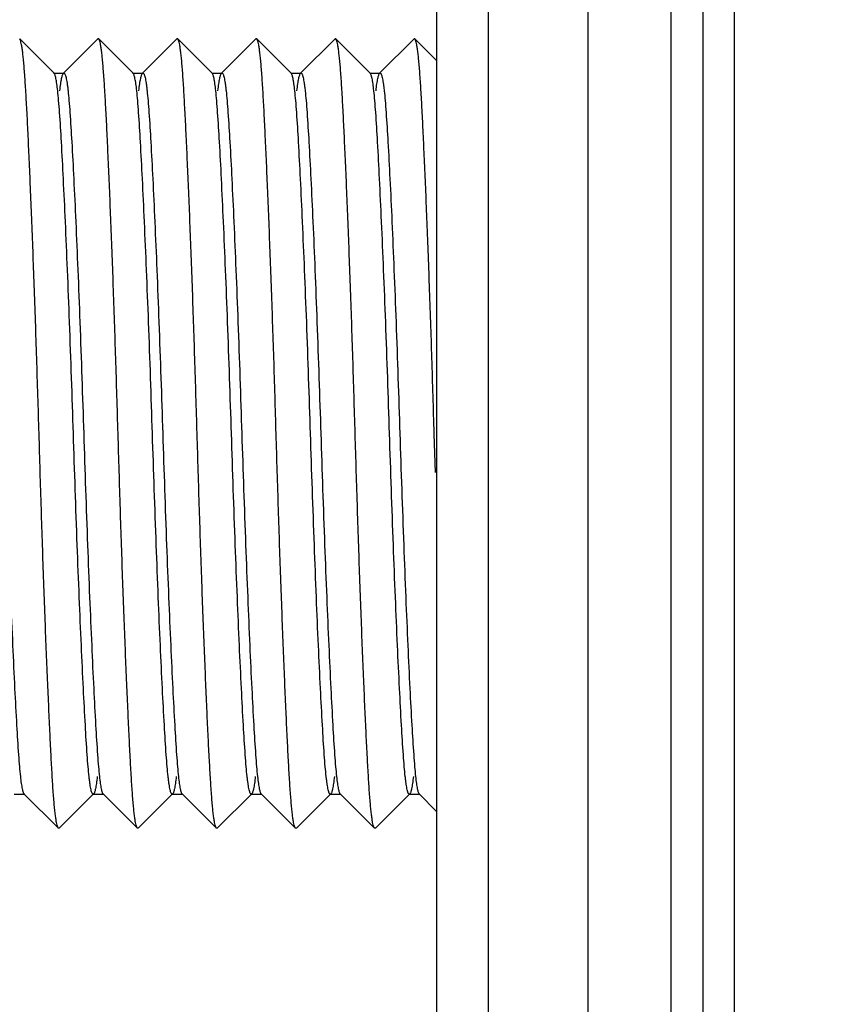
# Model space of a CAD drawing. Header units: inches. Extents: x 0.2 to 16.8, y 0.2 to 10.8.
# Tile 28 of 34: x 9.387 to 9.621, y 6.04 to 6.327. Entities that reach past the tile are written whole.
import ezdxf

# ---------------------------------------------------------------- set-up
doc = ezdxf.new("R2010")
doc.units = ezdxf.units.IN
doc.header["$LTSCALE"] = 0.935
doc.header["$MEASUREMENT"] = 0
doc.layers.get('0').update_dxf_attribs({"linetype": 'CONTINUOUS'})
doc.layers.add('DIMENSIONS', color=7, linetype='CONTINUOUS')
doc.styles.get("Standard").update_dxf_attribs({"font": 'txt', "width": 0.8})
doc.dimstyles.new('DIMSTYLE_1', dxfattribs={"dimtxt": 0.125, "dimasz": 0.18, "dimexe": 0.18, "dimexo": 0.0625, "dimgap": 0.09, "dimtad": 0, "dimtih": 1, "dimtoh": 1, "dimdec": 3, "dimzin": 4, "dimdsep": 46, "dimtxsty": 'STANDARD', "dimblk": '_FILLED', "dimblk1": '_FILLED', "dimblk2": '_FILLED', "dimcen": 0.09, "dimadec": 0, "dimazin": 0, "dimtp": 0.01, "dimtm": 0.01, "dimtfac": 1, "dimtdec": 3, "dimtofl": 0, "dimtmove": 0, "dimatfit": 3, "dimldrblk": '_FILLED', "dimfxl": 1, "dimtolj": 1, "dimtzin": 4, "dimarcsym": 0})

# ---------------------------------------------------------------- blocks, each defined once
blk = doc.blocks.new('*D25')
at = {"layer": 'DIMENSIONS', "color": 2, "linetype": 'CONTINUOUS'}
blk.add_line((9.22613, 6.37391), (9.22613, 8.57458), dxfattribs=at)
at = {"layer": 'DIMENSIONS', "color": 2, "linetype": 'CONTINUOUS', "insert": (9.16363, 8.63708), "char_height": 0.125, "width": 1.525, "attachment_point": 1, "rotation": 90, "line_spacing_factor": 0.9}
blk.add_mtext('4X .395{\\Ftxt.shx;\\W1.000000;\\H0.125000; }[10.04]', dxfattribs=at)
blk = doc.blocks.new('_FILLED')
at = {"color": 0, "linetype": 'BYBLOCK'}
blk.add_solid([(0, 0), (-1, 0.1736), (-1, -0.1736)], dxfattribs=at)

msp = doc.modelspace()

# ---------------------------------------------------------------- linework, layer by layer
at = {"color": 7, "linetype": 'CONTINUOUS'}
for p, q in [((9.52343, 3.07212), (9.52343, 8.13708)), ((9.55243, 3.07212), (9.55243, 8.13708)), ((9.50843, 3.08196), (9.50843, 8.12724)), ((9.58593, 3.58708), (9.58593, 7.58708))]:
    msp.add_line(p, q, dxfattribs=at)
at = {"color": 9, "linetype": 'CONTINUOUS'}
for p, q in [((9.57662, 3.52919), (9.57662, 7.67594)), ((9.59488, 7.58708), (9.59488, 3.58708))]:
    msp.add_line(p, q, dxfattribs=at)
at = {"color": 6, "linetype": 'CONTINUOUS'}
for p, q in [((9.39702, 6.31134), (9.38701, 6.32134)), ((9.40976, 6.32134), (9.39975, 6.31134)), ((9.41001, 6.32134), (9.40976, 6.32134)), ((9.42002, 6.31134), (9.41001, 6.32134)), ((9.43276, 6.32134), (9.42275, 6.31134)), ((9.43301, 6.32134), (9.43276, 6.32134)), ((9.44302, 6.31134), (9.43301, 6.32134)), ((9.45576, 6.32134), (9.44575, 6.31134)), ((9.45601, 6.32134), (9.45576, 6.32134)), ((9.46602, 6.31134), (9.45601, 6.32134)), ((9.47876, 6.32134), (9.46875, 6.31134)), ((9.47901, 6.32134), (9.47876, 6.32134)), ((9.48902, 6.31134), (9.47901, 6.32134)), ((9.50176, 6.32134), (9.49175, 6.31134)), ((9.50201, 6.32134), (9.50176, 6.32134)), ((9.50843, 6.31493), (9.50201, 6.32134)), ((9.39688, 6.31141), (9.39988, 6.31141)), ((9.39702, 6.31134), (9.39688, 6.31141)), ((9.39975, 6.31134), (9.39988, 6.31141)), ((9.41988, 6.31141), (9.42288, 6.31141)), ((9.42002, 6.31134), (9.41988, 6.31141)), ((9.42275, 6.31134), (9.42288, 6.31141)), ((9.44288, 6.31141), (9.44588, 6.31141)), ((9.44302, 6.31134), (9.44288, 6.31141)), ((9.44575, 6.31134), (9.44588, 6.31141)), ((9.46588, 6.31141), (9.46888, 6.31141)), ((9.46602, 6.31134), (9.46588, 6.31141)), ((9.46875, 6.31134), (9.46888, 6.31141)), ((9.48888, 6.31141), (9.49188, 6.31141)), ((9.48902, 6.31134), (9.48888, 6.31141)), ((9.49175, 6.31134), (9.49188, 6.31141)), ((9.50797, 6.19505), (9.50763, 6.20638)), ((9.38538, 6.10141), (9.38838, 6.10141)), ((9.38825, 6.10148), (9.38838, 6.10141)), ((9.38825, 6.10148), (9.39826, 6.09147)), ((9.39851, 6.09147), (9.40852, 6.10148)), ((9.40852, 6.10148), (9.40838, 6.10141)), ((9.40838, 6.10141), (9.41138, 6.10141)), ((9.41125, 6.10148), (9.41138, 6.10141)), ((9.41125, 6.10148), (9.42126, 6.09147)), ((9.42151, 6.09147), (9.43152, 6.10148)), ((9.43152, 6.10148), (9.43138, 6.10141)), ((9.43138, 6.10141), (9.43438, 6.10141)), ((9.43425, 6.10148), (9.43438, 6.10141)), ((9.43425, 6.10148), (9.44426, 6.09147)), ((9.44451, 6.09147), (9.45452, 6.10148)), ((9.45452, 6.10148), (9.45438, 6.10141)), ((9.45438, 6.10141), (9.45738, 6.10141)), ((9.45725, 6.10148), (9.45738, 6.10141)), ((9.45725, 6.10148), (9.46726, 6.09147)), ((9.46751, 6.09147), (9.47752, 6.10148)), ((9.47752, 6.10148), (9.47738, 6.10141)), ((9.47738, 6.10141), (9.48038, 6.10141)), ((9.48025, 6.10148), (9.48038, 6.10141)), ((9.48025, 6.10148), (9.49026, 6.09147)), ((9.49051, 6.09147), (9.50052, 6.10148)), ((9.50052, 6.10148), (9.50038, 6.10141)), ((9.50038, 6.10141), (9.50338, 6.10141)), ((9.50325, 6.10148), (9.50338, 6.10141)), ((9.50325, 6.10148), (9.50843, 6.09629)), ((9.39851, 6.09147), (9.39826, 6.09147)), ((9.42151, 6.09147), (9.42126, 6.09147)), ((9.44451, 6.09147), (9.44426, 6.09147)), ((9.46751, 6.09147), (9.46726, 6.09147)), ((9.49051, 6.09147), (9.49026, 6.09147))]:
    msp.add_line(p, q, dxfattribs=at)
for points, knots in [([(9.39826, 6.09148), (9.39822, 6.09151), (9.39815, 6.09161), (9.39802, 6.09191), (9.39786, 6.09245), (9.39769, 6.09329), (9.39751, 6.0944), (9.39734, 6.09576), (9.39716, 6.09738), (9.39699, 6.09925), (9.39675, 6.10223), (9.39647, 6.10655), (9.39615, 6.11242), (9.39582, 6.11915), (9.39547, 6.12669), (9.39511, 6.13496), (9.39474, 6.1439), (9.39437, 6.15341), (9.39388, 6.16699), (9.39328, 6.18471), (9.39275, 6.20277), (9.39231, 6.21741), (9.39197, 6.22831), (9.39162, 6.23901), (9.39126, 6.24941), (9.39089, 6.25941), (9.39052, 6.26892), (9.39016, 6.27785), (9.3898, 6.28613), (9.38946, 6.29367), (9.38912, 6.3004), (9.38879, 6.30627), (9.38851, 6.31059), (9.38827, 6.31357), (9.3881, 6.31544), (9.38793, 6.31706), (9.38776, 6.31842), (9.38758, 6.31952), (9.38741, 6.32037), (9.38725, 6.32091), (9.38712, 6.3212), (9.38705, 6.3213), (9.38701, 6.32134)], [0, 0, 0, 0, 0.000669, 0.001584, 0.00422, 0.007965, 0.012824, 0.018789, 0.025852, 0.033999, 0.043219, 0.064805, 0.090396, 0.119752, 0.152622, 0.188698, 0.227635, 0.269087, 0.312676, 0.4046, 0.500027, 0.547957, 0.595443, 0.642052, 0.687356, 0.730929, 0.772376, 0.811322, 0.847394, 0.880259, 0.909629, 0.935224, 0.956792, 0.966013, 0.974167, 0.981235, 0.987201, 0.99205, 0.995782, 0.998413, 0.999329, 1, 1, 1, 1]), ([(9.42126, 6.09147), (9.42122, 6.09151), (9.42115, 6.09161), (9.42101, 6.09191), (9.42086, 6.09245), (9.42068, 6.09329), (9.42051, 6.0944), (9.42033, 6.09576), (9.42016, 6.09738), (9.41999, 6.09925), (9.41982, 6.10136), (9.41966, 6.10372), (9.41943, 6.10734), (9.41915, 6.11242), (9.41882, 6.11915), (9.41847, 6.12669), (9.41811, 6.13497), (9.41774, 6.14391), (9.41737, 6.15342), (9.41687, 6.167), (9.41628, 6.18472), (9.41564, 6.20642), (9.41498, 6.22812), (9.41439, 6.24584), (9.41389, 6.25941), (9.41352, 6.26892), (9.41316, 6.27786), (9.4128, 6.28613), (9.41246, 6.29367), (9.41212, 6.30041), (9.41179, 6.30627), (9.4115, 6.31059), (9.41127, 6.31357), (9.4111, 6.31544), (9.41093, 6.31706), (9.41076, 6.31842), (9.41058, 6.31952), (9.41041, 6.32037), (9.41025, 6.32091), (9.41012, 6.3212), (9.41005, 6.3213), (9.41001, 6.32134)], [0, 0, 0, 0, 0.000672, 0.001593, 0.004238, 0.007986, 0.012845, 0.018809, 0.025871, 0.034022, 0.043249, 0.053529, 0.064835, 0.090416, 0.119774, 0.152655, 0.188735, 0.227678, 0.269142, 0.312735, 0.404654, 0.500065, 0.595468, 0.687377, 0.73095, 0.772402, 0.81135, 0.847415, 0.880276, 0.909641, 0.935221, 0.956787, 0.96601, 0.974165, 0.981232, 0.987193, 0.992039, 0.995774, 0.998408, 0.999327, 1, 1, 1, 1]), ([(9.44426, 6.09147), (9.44422, 6.09151), (9.44415, 6.09161), (9.44401, 6.09191), (9.44386, 6.09245), (9.44368, 6.09329), (9.44351, 6.0944), (9.44333, 6.09576), (9.44316, 6.09737), (9.443, 6.09924), (9.44276, 6.10223), (9.44248, 6.10655), (9.44215, 6.11241), (9.44181, 6.11915), (9.44146, 6.12669), (9.44111, 6.13496), (9.44074, 6.1439), (9.44037, 6.15341), (9.43988, 6.16699), (9.43929, 6.18471), (9.43863, 6.20641), (9.43798, 6.2281), (9.43739, 6.24582), (9.43689, 6.2594), (9.43653, 6.26891), (9.43616, 6.27785), (9.4358, 6.28613), (9.43545, 6.29367), (9.43511, 6.3004), (9.43479, 6.30627), (9.43451, 6.31059), (9.43428, 6.31357), (9.43411, 6.31544), (9.43394, 6.31706), (9.43376, 6.31842), (9.43359, 6.31952), (9.43341, 6.32037), (9.43325, 6.32091), (9.43312, 6.32121), (9.43305, 6.32131), (9.43301, 6.32134)], [0, 0, 0, 0, 0.000675, 0.001595, 0.004234, 0.007972, 0.012819, 0.018778, 0.025844, 0.034001, 0.043227, 0.064798, 0.090377, 0.119748, 0.152619, 0.188685, 0.22763, 0.269087, 0.312661, 0.404576, 0.499987, 0.595393, 0.6873, 0.730884, 0.772348, 0.811294, 0.847367, 0.880247, 0.909613, 0.935186, 0.956759, 0.965986, 0.97414, 0.981202, 0.987162, 0.992014, 0.995759, 0.998403, 0.999325, 1, 1, 1, 1]), ([(9.46726, 6.09148), (9.46722, 6.09151), (9.46715, 6.09162), (9.46701, 6.09191), (9.46686, 6.09245), (9.46668, 6.09329), (9.46651, 6.0944), (9.46634, 6.09576), (9.46617, 6.09737), (9.466, 6.09924), (9.46576, 6.10222), (9.46548, 6.10654), (9.46514, 6.11241), (9.46481, 6.11914), (9.46446, 6.12668), (9.46411, 6.13495), (9.46374, 6.14389), (9.46338, 6.1534), (9.46301, 6.1634), (9.46265, 6.17379), (9.4623, 6.18449), (9.46196, 6.19539), (9.46152, 6.21004), (9.46099, 6.2281), (9.46039, 6.24582), (9.45989, 6.2594), (9.45952, 6.26892), (9.45916, 6.27786), (9.4588, 6.28613), (9.45845, 6.29367), (9.45812, 6.30041), (9.45784, 6.30548), (9.45761, 6.3091), (9.45745, 6.31146), (9.45728, 6.31357), (9.45711, 6.31544), (9.45693, 6.31706), (9.45676, 6.31842), (9.45658, 6.31952), (9.45641, 6.32037), (9.45625, 6.32091), (9.45612, 6.3212), (9.45605, 6.32131), (9.45601, 6.32134)], [0, 0, 0, 0, 0.000671, 0.001588, 0.004218, 0.00795, 0.012798, 0.018763, 0.025831, 0.033984, 0.043205, 0.064768, 0.090353, 0.119712, 0.152567, 0.188632, 0.227573, 0.269018, 0.312589, 0.357894, 0.404506, 0.451994, 0.499926, 0.595363, 0.687304, 0.730905, 0.772372, 0.811316, 0.847397, 0.880275, 0.909628, 0.935206, 0.946509, 0.956785, 0.966007, 0.974153, 0.981212, 0.987173, 0.992028, 0.995773, 0.998413, 0.99933, 1, 1, 1, 1]), ([(9.49026, 6.09148), (9.49022, 6.09151), (9.49015, 6.09161), (9.49001, 6.09191), (9.48986, 6.09245), (9.48968, 6.09329), (9.48951, 6.0944), (9.48934, 6.09576), (9.48917, 6.09738), (9.489, 6.09925), (9.48876, 6.10223), (9.48848, 6.10655), (9.48815, 6.11241), (9.48781, 6.11915), (9.48746, 6.12668), (9.48711, 6.13496), (9.48674, 6.14389), (9.48638, 6.1534), (9.48601, 6.1634), (9.48565, 6.1738), (9.48518, 6.18818), (9.48462, 6.20641), (9.48398, 6.22811), (9.48339, 6.24583), (9.48289, 6.25941), (9.48252, 6.26892), (9.48216, 6.27786), (9.4818, 6.28613), (9.48145, 6.29367), (9.48112, 6.3004), (9.48084, 6.30548), (9.48061, 6.3091), (9.48045, 6.31146), (9.48028, 6.31357), (9.48011, 6.31544), (9.47993, 6.31706), (9.47976, 6.31842), (9.47958, 6.31952), (9.47941, 6.32037), (9.47925, 6.32091), (9.47911, 6.3212), (9.47904, 6.3213), (9.47901, 6.32134)], [0, 0, 0, 0, 0.000672, 0.00159, 0.004223, 0.007956, 0.012804, 0.018768, 0.025838, 0.033994, 0.043218, 0.064786, 0.090373, 0.119739, 0.152599, 0.188663, 0.227606, 0.269052, 0.312627, 0.357938, 0.404558, 0.499992, 0.595429, 0.687351, 0.730937, 0.77239, 0.811325, 0.847399, 0.880271, 0.909622, 0.935206, 0.946512, 0.956788, 0.966008, 0.974154, 0.981214, 0.987177, 0.992033, 0.995778, 0.998415, 0.999331, 1, 1, 1, 1]), ([(9.50763, 6.20638), (9.50741, 6.21371), (9.50699, 6.22808), (9.50639, 6.24581), (9.50589, 6.25939), (9.50552, 6.2689), (9.50516, 6.27784), (9.5048, 6.28612), (9.50445, 6.29366), (9.50412, 6.30039), (9.5038, 6.30626), (9.50352, 6.31058), (9.50328, 6.31357), (9.50311, 6.31543), (9.50293, 6.31705), (9.50276, 6.31841), (9.50258, 6.31952), (9.50241, 6.32037), (9.50225, 6.32091), (9.50211, 6.3212), (9.50205, 6.3213), (9.50201, 6.32134)], [0, 0, 0, 0, 0.190798, 0.374624, 0.461802, 0.544709, 0.62259, 0.694751, 0.760495, 0.819204, 0.870384, 0.913551, 0.93199, 0.948287, 0.962415, 0.974349, 0.984069, 0.991561, 0.996832, 0.998663, 1, 1, 1, 1]), ([(9.39807, 6.30627), (9.39799, 6.30694), (9.39788, 6.30789), (9.3977, 6.30906), (9.39757, 6.30976), (9.39744, 6.31034), (9.39731, 6.31079), (9.39718, 6.31111), (9.39708, 6.31128), (9.39702, 6.31134)], [0, 0, 0, 0, 0.38911, 0.54871, 0.684943, 0.797833, 0.887527, 0.954471, 1, 1, 1, 1]), ([(9.3987, 6.30627), (9.39877, 6.30694), (9.39889, 6.30789), (9.39907, 6.30906), (9.3992, 6.30976), (9.39933, 6.31034), (9.39946, 6.31079), (9.39959, 6.31111), (9.39969, 6.31128), (9.39974, 6.31134)], [0, 0, 0, 0, 0.38911, 0.54871, 0.684943, 0.797832, 0.887526, 0.954471, 1, 1, 1, 1]), ([(9.39988, 6.31141), (9.39994, 6.31141), (9.40003, 6.31134), (9.40012, 6.31122), (9.40023, 6.311), (9.40036, 6.31063), (9.40051, 6.31006), (9.40065, 6.30934), (9.4008, 6.30845), (9.40094, 6.30741), (9.40103, 6.30667), (9.40107, 6.30627)], [0, 0, 0, 0, 0.032117, 0.055752, 0.085756, 0.166296, 0.275269, 0.413084, 0.57984, 0.775509, 1, 1, 1, 1]), ([(9.42107, 6.30627), (9.42099, 6.30694), (9.42088, 6.30789), (9.4207, 6.30906), (9.42057, 6.30976), (9.42044, 6.31034), (9.42031, 6.31079), (9.42018, 6.31111), (9.42008, 6.31128), (9.42002, 6.31134)], [0, 0, 0, 0, 0.38911, 0.54871, 0.684943, 0.797833, 0.887527, 0.954471, 1, 1, 1, 1]), ([(9.4217, 6.30627), (9.42177, 6.30694), (9.42189, 6.30789), (9.42207, 6.30906), (9.4222, 6.30976), (9.42233, 6.31034), (9.42246, 6.31079), (9.42259, 6.31111), (9.42269, 6.31128), (9.42274, 6.31134)], [0, 0, 0, 0, 0.38911, 0.54871, 0.684943, 0.797832, 0.887526, 0.954471, 1, 1, 1, 1]), ([(9.42288, 6.31141), (9.42294, 6.31141), (9.42303, 6.31134), (9.42312, 6.31122), (9.42323, 6.311), (9.42336, 6.31063), (9.42351, 6.31006), (9.42365, 6.30934), (9.4238, 6.30845), (9.42394, 6.30741), (9.42403, 6.30667), (9.42407, 6.30627)], [0, 0, 0, 0, 0.032117, 0.055752, 0.085756, 0.166296, 0.275269, 0.413084, 0.57984, 0.775509, 1, 1, 1, 1]), ([(9.44407, 6.30627), (9.44399, 6.30694), (9.44388, 6.30789), (9.4437, 6.30906), (9.44357, 6.30976), (9.44344, 6.31034), (9.44331, 6.31079), (9.44318, 6.31111), (9.44308, 6.31128), (9.44302, 6.31134)], [0, 0, 0, 0, 0.38911, 0.54871, 0.684943, 0.797833, 0.887527, 0.954471, 1, 1, 1, 1]), ([(9.4447, 6.30627), (9.44477, 6.30694), (9.44489, 6.30789), (9.44507, 6.30906), (9.4452, 6.30976), (9.44533, 6.31034), (9.44546, 6.31079), (9.44559, 6.31111), (9.44569, 6.31128), (9.44574, 6.31134)], [0, 0, 0, 0, 0.38911, 0.54871, 0.684943, 0.797832, 0.887526, 0.954471, 1, 1, 1, 1]), ([(9.44588, 6.31141), (9.44594, 6.31141), (9.44603, 6.31134), (9.44612, 6.31122), (9.44623, 6.311), (9.44636, 6.31063), (9.44651, 6.31006), (9.44665, 6.30934), (9.4468, 6.30845), (9.44694, 6.30741), (9.44703, 6.30667), (9.44707, 6.30627)], [0, 0, 0, 0, 0.032117, 0.055752, 0.085756, 0.166296, 0.275269, 0.413084, 0.57984, 0.775509, 1, 1, 1, 1]), ([(9.46707, 6.30627), (9.46699, 6.30694), (9.46688, 6.30789), (9.4667, 6.30906), (9.46657, 6.30976), (9.46644, 6.31034), (9.46631, 6.31079), (9.46618, 6.31111), (9.46608, 6.31128), (9.46602, 6.31134)], [0, 0, 0, 0, 0.38911, 0.54871, 0.684943, 0.797833, 0.887527, 0.954471, 1, 1, 1, 1]), ([(9.4677, 6.30627), (9.46777, 6.30694), (9.46789, 6.30789), (9.46807, 6.30906), (9.4682, 6.30976), (9.46833, 6.31034), (9.46846, 6.31079), (9.46859, 6.31111), (9.46869, 6.31128), (9.46874, 6.31134)], [0, 0, 0, 0, 0.38911, 0.54871, 0.684943, 0.797832, 0.887526, 0.954471, 1, 1, 1, 1]), ([(9.46888, 6.31141), (9.46894, 6.31141), (9.46903, 6.31134), (9.46912, 6.31122), (9.46923, 6.311), (9.46936, 6.31063), (9.46951, 6.31006), (9.46965, 6.30934), (9.4698, 6.30845), (9.46994, 6.30741), (9.47003, 6.30667), (9.47007, 6.30627)], [0, 0, 0, 0, 0.032117, 0.055752, 0.085756, 0.166296, 0.275269, 0.413084, 0.57984, 0.775509, 1, 1, 1, 1]), ([(9.49007, 6.30627), (9.48999, 6.30694), (9.48988, 6.30789), (9.4897, 6.30906), (9.48957, 6.30976), (9.48944, 6.31034), (9.48931, 6.31079), (9.48918, 6.31111), (9.48908, 6.31128), (9.48902, 6.31134)], [0, 0, 0, 0, 0.38911, 0.54871, 0.684943, 0.797833, 0.887527, 0.954471, 1, 1, 1, 1]), ([(9.4907, 6.30627), (9.49077, 6.30694), (9.49089, 6.30789), (9.49107, 6.30906), (9.4912, 6.30976), (9.49133, 6.31034), (9.49146, 6.31079), (9.49159, 6.31111), (9.49169, 6.31128), (9.49174, 6.31134)], [0, 0, 0, 0, 0.38911, 0.54871, 0.684943, 0.797832, 0.887526, 0.954471, 1, 1, 1, 1]), ([(9.49188, 6.31141), (9.49194, 6.31141), (9.49203, 6.31134), (9.49212, 6.31122), (9.49223, 6.311), (9.49236, 6.31063), (9.49251, 6.31006), (9.49265, 6.30934), (9.4928, 6.30845), (9.49294, 6.30741), (9.49303, 6.30667), (9.49307, 6.30627)], [0, 0, 0, 0, 0.032117, 0.055752, 0.085756, 0.166296, 0.275269, 0.413084, 0.57984, 0.775509, 1, 1, 1, 1]), ([(9.40263, 6.20641), (9.40228, 6.21722), (9.40175, 6.23312), (9.40094, 6.25369), (9.40034, 6.26762), (9.39976, 6.28005), (9.39921, 6.29066), (9.39875, 6.29825), (9.39837, 6.30322), (9.39817, 6.30532), (9.39807, 6.30627)], [0, 0, 0, 0, 0.324756, 0.477171, 0.617768, 0.743189, 0.850407, 0.936671, 0.971313, 1, 1, 1, 1]), ([(9.40107, 6.30627), (9.40118, 6.30532), (9.40137, 6.30321), (9.40175, 6.29824), (9.40221, 6.29065), (9.40277, 6.28004), (9.40335, 6.26762), (9.40395, 6.25369), (9.40474, 6.23312), (9.40528, 6.21722), (9.40563, 6.20641)], [0, 0, 0, 0, 0.028693, 0.063338, 0.149609, 0.256832, 0.382254, 0.522848, 0.675258, 1, 1, 1, 1]), ([(9.42563, 6.20641), (9.42528, 6.21722), (9.42475, 6.23312), (9.42394, 6.25369), (9.42334, 6.26762), (9.42276, 6.28005), (9.42221, 6.29066), (9.42175, 6.29825), (9.42137, 6.30322), (9.42117, 6.30532), (9.42107, 6.30627)], [0, 0, 0, 0, 0.324756, 0.477171, 0.617768, 0.743189, 0.850407, 0.936671, 0.971313, 1, 1, 1, 1]), ([(9.42407, 6.30627), (9.42418, 6.30532), (9.42437, 6.30321), (9.42475, 6.29824), (9.42521, 6.29065), (9.42577, 6.28004), (9.42635, 6.26762), (9.42695, 6.25369), (9.42774, 6.23312), (9.42828, 6.21722), (9.42863, 6.20641)], [0, 0, 0, 0, 0.028693, 0.063338, 0.149609, 0.256832, 0.382254, 0.522848, 0.675258, 1, 1, 1, 1]), ([(9.44863, 6.20641), (9.44828, 6.21722), (9.44775, 6.23312), (9.44694, 6.25369), (9.44634, 6.26762), (9.44576, 6.28005), (9.44521, 6.29066), (9.44475, 6.29825), (9.44437, 6.30322), (9.44417, 6.30532), (9.44407, 6.30627)], [0, 0, 0, 0, 0.324756, 0.477171, 0.617768, 0.743189, 0.850407, 0.936671, 0.971313, 1, 1, 1, 1]), ([(9.44707, 6.30627), (9.44718, 6.30532), (9.44737, 6.30321), (9.44775, 6.29824), (9.44821, 6.29065), (9.44877, 6.28004), (9.44935, 6.26762), (9.44995, 6.25369), (9.45074, 6.23312), (9.45128, 6.21722), (9.45163, 6.20641)], [0, 0, 0, 0, 0.028693, 0.063338, 0.149609, 0.256832, 0.382254, 0.522848, 0.675258, 1, 1, 1, 1]), ([(9.47163, 6.20641), (9.47128, 6.21722), (9.47075, 6.23312), (9.46994, 6.25369), (9.46934, 6.26762), (9.46876, 6.28005), (9.46821, 6.29066), (9.46775, 6.29825), (9.46737, 6.30322), (9.46717, 6.30532), (9.46707, 6.30627)], [0, 0, 0, 0, 0.324756, 0.477171, 0.617768, 0.743189, 0.850407, 0.936671, 0.971313, 1, 1, 1, 1]), ([(9.47007, 6.30627), (9.47018, 6.30532), (9.47037, 6.30321), (9.47075, 6.29824), (9.47121, 6.29065), (9.47177, 6.28004), (9.47235, 6.26762), (9.47295, 6.25369), (9.47374, 6.23312), (9.47428, 6.21722), (9.47463, 6.20641)], [0, 0, 0, 0, 0.028693, 0.063338, 0.149609, 0.256832, 0.382254, 0.522848, 0.675258, 1, 1, 1, 1]), ([(9.49463, 6.20641), (9.49428, 6.21722), (9.49375, 6.23312), (9.49294, 6.25369), (9.49234, 6.26762), (9.49176, 6.28005), (9.49121, 6.29066), (9.49075, 6.29825), (9.49037, 6.30322), (9.49017, 6.30532), (9.49007, 6.30627)], [0, 0, 0, 0, 0.324756, 0.477171, 0.617768, 0.743189, 0.850407, 0.936671, 0.971313, 1, 1, 1, 1]), ([(9.49307, 6.30627), (9.49318, 6.30532), (9.49337, 6.30321), (9.49375, 6.29824), (9.49421, 6.29065), (9.49477, 6.28004), (9.49535, 6.26762), (9.49595, 6.25369), (9.49674, 6.23312), (9.49728, 6.21722), (9.49763, 6.20641)], [0, 0, 0, 0, 0.028693, 0.063338, 0.149609, 0.256832, 0.382254, 0.522848, 0.675258, 1, 1, 1, 1]), ([(9.38263, 6.20641), (9.38298, 6.19559), (9.38351, 6.1797), (9.38432, 6.15913), (9.38492, 6.14519), (9.3855, 6.13277), (9.38606, 6.12216), (9.38652, 6.11457), (9.3869, 6.1096), (9.3871, 6.1075), (9.3872, 6.10655)], [0, 0, 0, 0, 0.324756, 0.477171, 0.617768, 0.743189, 0.850407, 0.936671, 0.971313, 1, 1, 1, 1]), ([(9.4072, 6.10655), (9.40709, 6.1075), (9.40689, 6.1096), (9.40651, 6.11457), (9.40606, 6.12216), (9.4055, 6.13277), (9.40491, 6.1452), (9.40432, 6.15913), (9.40352, 6.1797), (9.40298, 6.19559), (9.40263, 6.20641)], [0, 0, 0, 0, 0.028693, 0.063338, 0.149609, 0.256832, 0.382254, 0.522848, 0.675258, 1, 1, 1, 1]), ([(9.40563, 6.20641), (9.40598, 6.19559), (9.40651, 6.1797), (9.40732, 6.15913), (9.40792, 6.14519), (9.4085, 6.13277), (9.40906, 6.12216), (9.40952, 6.11457), (9.4099, 6.1096), (9.4101, 6.1075), (9.4102, 6.10655)], [0, 0, 0, 0, 0.324756, 0.477171, 0.617768, 0.743189, 0.850407, 0.936671, 0.971313, 1, 1, 1, 1]), ([(9.4302, 6.10655), (9.43009, 6.1075), (9.42989, 6.1096), (9.42951, 6.11457), (9.42906, 6.12216), (9.4285, 6.13277), (9.42791, 6.1452), (9.42732, 6.15913), (9.42652, 6.1797), (9.42598, 6.19559), (9.42563, 6.20641)], [0, 0, 0, 0, 0.028693, 0.063338, 0.149609, 0.256832, 0.382254, 0.522848, 0.675258, 1, 1, 1, 1]), ([(9.42863, 6.20641), (9.42898, 6.19559), (9.42951, 6.1797), (9.43032, 6.15913), (9.43092, 6.14519), (9.4315, 6.13277), (9.43206, 6.12216), (9.43252, 6.11457), (9.4329, 6.1096), (9.4331, 6.1075), (9.4332, 6.10655)], [0, 0, 0, 0, 0.324756, 0.477171, 0.617768, 0.743189, 0.850407, 0.936671, 0.971313, 1, 1, 1, 1]), ([(9.4532, 6.10655), (9.45309, 6.1075), (9.45289, 6.1096), (9.45251, 6.11457), (9.45206, 6.12216), (9.4515, 6.13277), (9.45091, 6.1452), (9.45032, 6.15913), (9.44952, 6.1797), (9.44898, 6.19559), (9.44863, 6.20641)], [0, 0, 0, 0, 0.028693, 0.063338, 0.149609, 0.256832, 0.382254, 0.522848, 0.675258, 1, 1, 1, 1]), ([(9.45163, 6.20641), (9.45198, 6.19559), (9.45251, 6.1797), (9.45332, 6.15913), (9.45392, 6.14519), (9.4545, 6.13277), (9.45506, 6.12216), (9.45552, 6.11457), (9.4559, 6.1096), (9.4561, 6.1075), (9.4562, 6.10655)], [0, 0, 0, 0, 0.324756, 0.477171, 0.617768, 0.743189, 0.850407, 0.936671, 0.971313, 1, 1, 1, 1]), ([(9.4762, 6.10655), (9.47609, 6.1075), (9.47589, 6.1096), (9.47551, 6.11457), (9.47506, 6.12216), (9.4745, 6.13277), (9.47391, 6.1452), (9.47332, 6.15913), (9.47252, 6.1797), (9.47198, 6.19559), (9.47163, 6.20641)], [0, 0, 0, 0, 0.028693, 0.063338, 0.149609, 0.256832, 0.382254, 0.522848, 0.675258, 1, 1, 1, 1]), ([(9.47463, 6.20641), (9.47498, 6.19559), (9.47551, 6.1797), (9.47632, 6.15913), (9.47692, 6.14519), (9.4775, 6.13277), (9.47806, 6.12216), (9.47852, 6.11457), (9.4789, 6.1096), (9.4791, 6.1075), (9.4792, 6.10655)], [0, 0, 0, 0, 0.324756, 0.477171, 0.617768, 0.743189, 0.850407, 0.936671, 0.971313, 1, 1, 1, 1]), ([(9.4992, 6.10655), (9.49909, 6.1075), (9.49889, 6.1096), (9.49851, 6.11457), (9.49806, 6.12216), (9.4975, 6.13277), (9.49691, 6.1452), (9.49632, 6.15913), (9.49552, 6.1797), (9.49498, 6.19559), (9.49463, 6.20641)], [0, 0, 0, 0, 0.028693, 0.063338, 0.149609, 0.256832, 0.382254, 0.522848, 0.675258, 1, 1, 1, 1]), ([(9.49763, 6.20641), (9.49798, 6.19559), (9.49851, 6.1797), (9.49932, 6.15913), (9.49992, 6.14519), (9.5005, 6.13277), (9.50106, 6.12216), (9.50152, 6.11457), (9.5019, 6.1096), (9.5021, 6.1075), (9.5022, 6.10655)], [0, 0, 0, 0, 0.324756, 0.477171, 0.617768, 0.743189, 0.850407, 0.936671, 0.971313, 1, 1, 1, 1]), ([(9.3872, 6.10655), (9.38727, 6.10587), (9.38739, 6.10493), (9.38757, 6.10375), (9.3877, 6.10305), (9.38783, 6.10248), (9.38796, 6.10203), (9.38809, 6.1017), (9.38819, 6.10153), (9.38824, 6.10148)], [0, 0, 0, 0, 0.38911, 0.54871, 0.684943, 0.797832, 0.887526, 0.954471, 1, 1, 1, 1]), ([(9.40838, 6.10141), (9.40833, 6.10141), (9.40823, 6.10147), (9.40815, 6.1016), (9.40804, 6.10181), (9.40791, 6.10218), (9.40776, 6.10275), (9.40762, 6.10348), (9.40747, 6.10436), (9.40733, 6.1054), (9.40724, 6.10615), (9.4072, 6.10655)], [0, 0, 0, 0, 0.032117, 0.055752, 0.085756, 0.166296, 0.275269, 0.413084, 0.57984, 0.775509, 1, 1, 1, 1]), ([(9.40957, 6.10655), (9.40949, 6.10587), (9.40938, 6.10493), (9.4092, 6.10375), (9.40907, 6.10305), (9.40894, 6.10248), (9.40881, 6.10203), (9.40868, 6.1017), (9.40858, 6.10153), (9.40852, 6.10148)], [0, 0, 0, 0, 0.38911, 0.54871, 0.684943, 0.797833, 0.887527, 0.954471, 1, 1, 1, 1]), ([(9.4102, 6.10655), (9.41027, 6.10587), (9.41039, 6.10493), (9.41057, 6.10375), (9.4107, 6.10305), (9.41083, 6.10248), (9.41096, 6.10203), (9.41109, 6.1017), (9.41119, 6.10153), (9.41124, 6.10148)], [0, 0, 0, 0, 0.38911, 0.54871, 0.684943, 0.797832, 0.887526, 0.954471, 1, 1, 1, 1]), ([(9.43138, 6.10141), (9.43133, 6.10141), (9.43123, 6.10147), (9.43115, 6.1016), (9.43104, 6.10181), (9.43091, 6.10218), (9.43076, 6.10275), (9.43062, 6.10348), (9.43047, 6.10436), (9.43033, 6.1054), (9.43024, 6.10615), (9.4302, 6.10655)], [0, 0, 0, 0, 0.032117, 0.055752, 0.085756, 0.166296, 0.275269, 0.413084, 0.57984, 0.775509, 1, 1, 1, 1]), ([(9.43257, 6.10655), (9.43249, 6.10587), (9.43238, 6.10493), (9.4322, 6.10375), (9.43207, 6.10305), (9.43194, 6.10248), (9.43181, 6.10203), (9.43168, 6.1017), (9.43158, 6.10153), (9.43152, 6.10148)], [0, 0, 0, 0, 0.38911, 0.54871, 0.684943, 0.797833, 0.887527, 0.954471, 1, 1, 1, 1]), ([(9.4332, 6.10655), (9.43327, 6.10587), (9.43339, 6.10493), (9.43357, 6.10375), (9.4337, 6.10305), (9.43383, 6.10248), (9.43396, 6.10203), (9.43409, 6.1017), (9.43419, 6.10153), (9.43424, 6.10148)], [0, 0, 0, 0, 0.38911, 0.54871, 0.684943, 0.797832, 0.887526, 0.954471, 1, 1, 1, 1]), ([(9.45438, 6.10141), (9.45433, 6.10141), (9.45423, 6.10147), (9.45415, 6.1016), (9.45404, 6.10181), (9.45391, 6.10218), (9.45376, 6.10275), (9.45362, 6.10348), (9.45347, 6.10436), (9.45333, 6.1054), (9.45324, 6.10615), (9.4532, 6.10655)], [0, 0, 0, 0, 0.032117, 0.055752, 0.085756, 0.166296, 0.275269, 0.413084, 0.57984, 0.775509, 1, 1, 1, 1]), ([(9.45557, 6.10655), (9.45549, 6.10587), (9.45538, 6.10493), (9.4552, 6.10375), (9.45507, 6.10305), (9.45494, 6.10248), (9.45481, 6.10203), (9.45468, 6.1017), (9.45458, 6.10153), (9.45452, 6.10148)], [0, 0, 0, 0, 0.38911, 0.54871, 0.684943, 0.797833, 0.887527, 0.954471, 1, 1, 1, 1]), ([(9.4562, 6.10655), (9.45627, 6.10587), (9.45639, 6.10493), (9.45657, 6.10375), (9.4567, 6.10305), (9.45683, 6.10248), (9.45696, 6.10203), (9.45709, 6.1017), (9.45719, 6.10153), (9.45724, 6.10148)], [0, 0, 0, 0, 0.38911, 0.54871, 0.684943, 0.797832, 0.887526, 0.954471, 1, 1, 1, 1]), ([(9.47738, 6.10141), (9.47733, 6.10141), (9.47723, 6.10147), (9.47715, 6.1016), (9.47704, 6.10181), (9.47691, 6.10218), (9.47676, 6.10275), (9.47662, 6.10348), (9.47647, 6.10436), (9.47633, 6.1054), (9.47624, 6.10615), (9.4762, 6.10655)], [0, 0, 0, 0, 0.032117, 0.055752, 0.085756, 0.166296, 0.275269, 0.413084, 0.57984, 0.775509, 1, 1, 1, 1]), ([(9.47857, 6.10655), (9.47849, 6.10587), (9.47838, 6.10493), (9.4782, 6.10375), (9.47807, 6.10305), (9.47794, 6.10248), (9.47781, 6.10203), (9.47768, 6.1017), (9.47758, 6.10153), (9.47752, 6.10148)], [0, 0, 0, 0, 0.38911, 0.54871, 0.684943, 0.797833, 0.887527, 0.954471, 1, 1, 1, 1]), ([(9.4792, 6.10655), (9.47927, 6.10587), (9.47939, 6.10493), (9.47957, 6.10375), (9.4797, 6.10305), (9.47983, 6.10248), (9.47996, 6.10203), (9.48009, 6.1017), (9.48019, 6.10153), (9.48024, 6.10148)], [0, 0, 0, 0, 0.38911, 0.54871, 0.684943, 0.797832, 0.887526, 0.954471, 1, 1, 1, 1]), ([(9.50038, 6.10141), (9.50033, 6.10141), (9.50023, 6.10147), (9.50015, 6.1016), (9.50004, 6.10181), (9.49991, 6.10218), (9.49976, 6.10275), (9.49962, 6.10348), (9.49947, 6.10436), (9.49933, 6.1054), (9.49924, 6.10615), (9.4992, 6.10655)], [0, 0, 0, 0, 0.032117, 0.055752, 0.085756, 0.166296, 0.275269, 0.413084, 0.57984, 0.775509, 1, 1, 1, 1]), ([(9.50157, 6.10655), (9.50149, 6.10587), (9.50138, 6.10493), (9.5012, 6.10375), (9.50107, 6.10305), (9.50094, 6.10248), (9.50081, 6.10203), (9.50068, 6.1017), (9.50058, 6.10153), (9.50052, 6.10148)], [0, 0, 0, 0, 0.38911, 0.54871, 0.684943, 0.797833, 0.887527, 0.954471, 1, 1, 1, 1]), ([(9.5022, 6.10655), (9.50227, 6.10587), (9.50239, 6.10493), (9.50257, 6.10375), (9.5027, 6.10305), (9.50283, 6.10248), (9.50296, 6.10203), (9.50309, 6.1017), (9.50319, 6.10153), (9.50324, 6.10148)], [0, 0, 0, 0, 0.38911, 0.54871, 0.684943, 0.797832, 0.887526, 0.954471, 1, 1, 1, 1])]:
    msp.add_open_spline(points, degree=3, knots=knots, dxfattribs=at)

# ---------------------------------------------------------------- dimensions: what is measured, and where the dimension line sits
at = {"layer": 'DIMENSIONS', "color": 2, "linetype": 'CONTINUOUS'}
dim = msp.add_ordinate_dim(feature_location=(9.22613, 6.37391), offset=(0, 2.20067), dtype=1, origin=(9.62143, 6.31141), text='4X <>', dimstyle='DIMSTYLE_1', dxfattribs=at)
dim.commit()
dim.dimension.update_dxf_attribs({"geometry": '*D25', "text_midpoint": (9.22613, 9.39958)})

doc.saveas('drawing.dxf')
